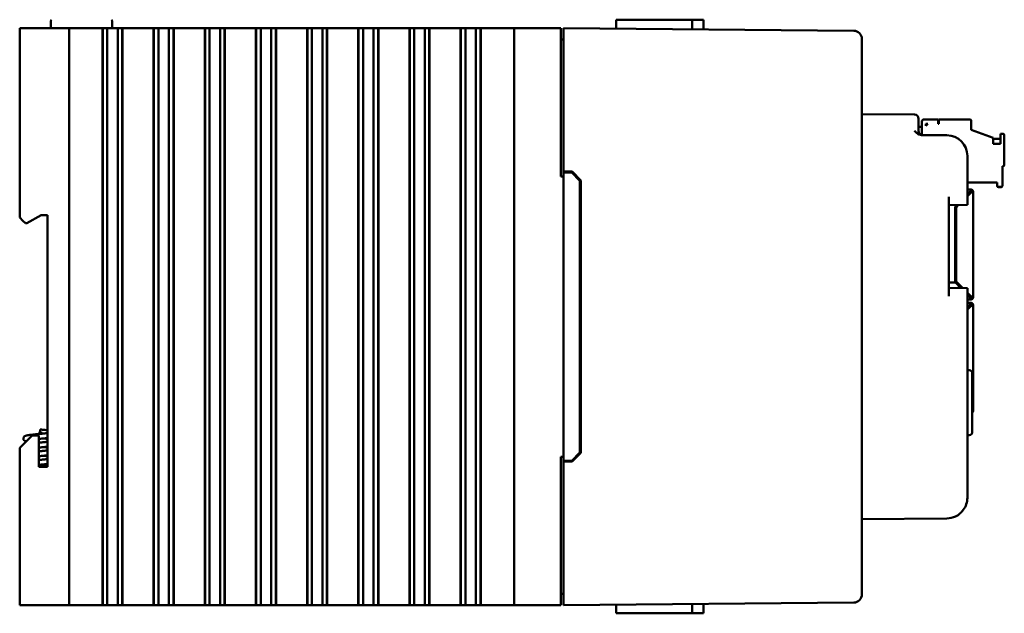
# Model space of a CAD drawing. Header units: inches. Extents: x 1.3 to 23.1, y 0.4 to 18.6.
# Tile 4 of 16: x 1.3 to 7.3, y 7.6 to 11.2. Entities that reach past the tile are written whole.
import ezdxf

# ---------------------------------------------------------------- set-up
doc = ezdxf.new("R2010")
doc.units = ezdxf.units.IN
doc.header["$LTSCALE"] = 0.8
doc.header["$MEASUREMENT"] = 0
doc.layers.add('Visible (ANSI)', color=7, linetype='Continuous', lineweight=50)

msp = doc.modelspace()

# ---------------------------------------------------------------- linework, layer by layer
at = {"layer": 'Visible (ANSI)'}
for p, q in [((1.289, 11.1166), (1.309, 11.1166)), ((1.289, 11.1166), (1.289, 9.9676)), ((1.569, 11.1166), (1.309, 11.1166)), ((1.4775, 11.1547), (1.4775, 11.1167)), ((1.4775, 11.1167), (1.8505, 11.1167)), ((1.569, 11.1166), (1.589, 11.1166)), ((1.589, 7.6166), (1.589, 11.1166)), ((1.609, 11.1166), (1.589, 11.1166)), ((1.609, 11.1166), (1.7907, 11.1166)), ((1.7919, 11.1166), (1.7907, 11.1166)), ((1.7907, 7.6166), (1.7907, 11.1166)), ((1.7931, 11.1166), (1.7919, 11.1166)), ((1.7919, 7.6166), (1.7919, 11.1166)), ((1.8084, 11.1166), (1.7931, 11.1166)), ((1.7931, 7.6166), (1.7931, 11.1166)), ((1.8084, 11.1166), (1.8205, 11.1166)), ((1.8205, 11.1166), (1.8374, 11.1166)), ((1.8205, 11.1166), (1.8205, 7.6166)), ((1.8374, 11.1166), (1.8512, 11.1166)), ((1.8505, 11.1547), (1.8505, 11.1167)), ((1.8512, 11.1166), (1.8529, 11.1166)), ((1.8529, 11.1166), (1.8667, 11.1166)), ((1.8667, 11.1166), (1.8836, 11.1166)), ((1.8836, 11.1166), (1.8957, 11.1166)), ((1.8836, 7.6166), (1.8836, 11.1166)), ((1.911, 11.1166), (1.8957, 11.1166)), ((1.9122, 11.1166), (1.911, 11.1166)), ((1.911, 7.6166), (1.911, 11.1166)), ((1.9134, 11.1166), (1.9122, 11.1166)), ((1.9122, 7.6166), (1.9122, 11.1166)), ((1.9134, 11.1166), (2.1013, 11.1166)), ((1.9134, 7.6166), (1.9134, 11.1166)), ((2.1025, 11.1166), (2.1013, 11.1166)), ((2.1013, 7.6166), (2.1013, 11.1166)), ((2.1037, 11.1166), (2.1025, 11.1166)), ((2.1025, 7.6166), (2.1025, 11.1166)), ((2.119, 11.1166), (2.1037, 11.1166)), ((2.1037, 7.6166), (2.1037, 11.1166)), ((2.119, 11.1166), (2.1311, 11.1166)), ((2.1311, 11.1166), (2.1479, 11.1166)), ((2.1311, 11.1166), (2.1311, 7.6166)), ((2.1479, 11.1166), (2.1617, 11.1166)), ((2.1617, 11.1166), (2.1634, 11.1166)), ((2.1634, 11.1166), (2.1773, 11.1166)), ((2.1773, 11.1166), (2.1941, 11.1166)), ((2.1941, 11.1166), (2.2062, 11.1166)), ((2.1941, 7.6166), (2.1941, 11.1166)), ((2.2215, 11.1166), (2.2062, 11.1166)), ((2.2227, 11.1166), (2.2215, 11.1166)), ((2.2215, 7.6166), (2.2215, 11.1166)), ((2.2239, 11.1166), (2.2227, 11.1166)), ((2.2227, 7.6166), (2.2227, 11.1166)), ((2.2239, 11.1166), (2.4118, 11.1166)), ((2.2239, 7.6166), (2.2239, 11.1166)), ((2.413, 11.1166), (2.4118, 11.1166)), ((2.4118, 7.6166), (2.4118, 11.1166)), ((2.4142, 11.1166), (2.413, 11.1166)), ((2.413, 7.6166), (2.413, 11.1166)), ((2.4295, 11.1166), (2.4142, 11.1166)), ((2.4142, 7.6166), (2.4142, 11.1166)), ((2.4295, 11.1166), (2.4416, 11.1166)), ((2.4416, 11.1166), (2.4585, 11.1166)), ((2.4416, 11.1166), (2.4416, 7.6166)), ((2.4585, 11.1166), (2.4723, 11.1166)), ((2.4723, 11.1166), (2.474, 11.1166)), ((2.474, 11.1166), (2.4878, 11.1166)), ((2.4878, 11.1166), (2.5047, 11.1166)), ((2.5047, 11.1166), (2.5168, 11.1166)), ((2.5047, 7.6166), (2.5047, 11.1166)), ((2.5321, 11.1166), (2.5168, 11.1166)), ((2.5333, 11.1166), (2.5321, 11.1166)), ((2.5321, 7.6166), (2.5321, 11.1166)), ((2.5345, 11.1166), (2.5333, 11.1166)), ((2.5333, 7.6166), (2.5333, 11.1166)), ((2.5345, 11.1166), (2.7224, 11.1166)), ((2.5345, 7.6166), (2.5345, 11.1166)), ((2.7236, 11.1166), (2.7224, 11.1166)), ((2.7224, 7.6166), (2.7224, 11.1166)), ((2.7248, 11.1166), (2.7236, 11.1166)), ((2.7236, 7.6166), (2.7236, 11.1166)), ((2.7401, 11.1166), (2.7248, 11.1166)), ((2.7248, 7.6166), (2.7248, 11.1166)), ((2.7401, 11.1166), (2.7522, 11.1166)), ((2.7522, 11.1166), (2.769, 11.1166)), ((2.7522, 11.1166), (2.7522, 7.6166)), ((2.769, 11.1166), (2.7829, 11.1166)), ((2.7829, 11.1166), (2.7845, 11.1166)), ((2.7845, 11.1166), (2.7984, 11.1166)), ((2.7984, 11.1166), (2.8152, 11.1166)), ((2.8152, 11.1166), (2.8273, 11.1166)), ((2.8152, 7.6166), (2.8152, 11.1166)), ((2.8426, 11.1166), (2.8273, 11.1166)), ((2.8438, 11.1166), (2.8426, 11.1166)), ((2.8426, 7.6166), (2.8426, 11.1166)), ((2.845, 11.1166), (2.8438, 11.1166)), ((2.8438, 7.6166), (2.8438, 11.1166)), ((2.845, 11.1166), (3.0329, 11.1166)), ((2.845, 7.6166), (2.845, 11.1166)), ((3.0341, 11.1166), (3.0329, 11.1166)), ((3.0329, 7.6166), (3.0329, 11.1166)), ((3.0353, 11.1166), (3.0341, 11.1166)), ((3.0341, 7.6166), (3.0341, 11.1166)), ((3.0506, 11.1166), (3.0353, 11.1166)), ((3.0353, 7.6166), (3.0353, 11.1166)), ((3.0506, 11.1166), (3.0627, 11.1166)), ((3.0627, 11.1166), (3.0796, 11.1166)), ((3.0627, 11.1166), (3.0627, 7.6166)), ((3.0796, 11.1166), (3.0934, 11.1166)), ((3.0934, 11.1166), (3.0951, 11.1166)), ((3.0951, 11.1166), (3.1089, 11.1166)), ((3.1089, 11.1166), (3.1258, 11.1166)), ((3.1258, 11.1166), (3.1379, 11.1166)), ((3.1258, 7.6166), (3.1258, 11.1166)), ((3.1532, 11.1166), (3.1379, 11.1166)), ((3.1544, 11.1166), (3.1532, 11.1166)), ((3.1532, 7.6166), (3.1532, 11.1166)), ((3.1556, 11.1166), (3.1544, 11.1166)), ((3.1544, 7.6166), (3.1544, 11.1166)), ((3.1556, 11.1166), (3.3435, 11.1166)), ((3.1556, 7.6166), (3.1556, 11.1166)), ((3.3447, 11.1166), (3.3435, 11.1166)), ((3.3435, 7.6166), (3.3435, 11.1166)), ((3.3459, 11.1166), (3.3447, 11.1166)), ((3.3447, 7.6166), (3.3447, 11.1166)), ((3.3612, 11.1166), (3.3459, 11.1166)), ((3.3459, 7.6166), (3.3459, 11.1166)), ((3.3612, 11.1166), (3.3733, 11.1166)), ((3.3733, 11.1166), (3.3901, 11.1166)), ((3.3733, 11.1166), (3.3733, 7.6166)), ((3.3901, 11.1166), (3.404, 11.1166)), ((3.404, 11.1166), (3.4057, 11.1166)), ((3.4057, 11.1166), (3.4195, 11.1166)), ((3.4195, 11.1166), (3.4364, 11.1166)), ((3.4364, 11.1166), (3.4484, 11.1166)), ((3.4364, 7.6166), (3.4364, 11.1166)), ((3.4637, 11.1166), (3.4484, 11.1166)), ((3.4649, 11.1166), (3.4637, 11.1166)), ((3.4637, 7.6166), (3.4637, 11.1166)), ((3.4661, 11.1166), (3.4649, 11.1166)), ((3.4649, 7.6166), (3.4649, 11.1166)), ((3.4661, 11.1166), (3.654, 11.1166)), ((3.4661, 7.6166), (3.4661, 11.1166)), ((3.6552, 11.1166), (3.654, 11.1166)), ((3.654, 7.6166), (3.654, 11.1166)), ((3.6564, 11.1166), (3.6552, 11.1166)), ((3.6552, 7.6166), (3.6552, 11.1166)), ((3.6717, 11.1166), (3.6564, 11.1166)), ((3.6564, 7.6166), (3.6564, 11.1166)), ((3.6717, 11.1166), (3.6838, 11.1166)), ((3.6838, 11.1166), (3.7007, 11.1166)), ((3.6838, 11.1166), (3.6838, 7.6166)), ((3.7007, 11.1166), (3.7145, 11.1166)), ((3.7145, 11.1166), (3.7162, 11.1166)), ((3.7162, 11.1166), (3.7301, 11.1166)), ((3.7301, 11.1166), (3.7469, 11.1166)), ((3.7469, 11.1166), (3.759, 11.1166)), ((3.7469, 7.6166), (3.7469, 11.1166)), ((3.7743, 11.1166), (3.759, 11.1166)), ((3.7755, 11.1166), (3.7743, 11.1166)), ((3.7743, 7.6166), (3.7743, 11.1166)), ((3.7767, 11.1166), (3.7755, 11.1166)), ((3.7755, 7.6166), (3.7755, 11.1166)), ((3.7767, 11.1166), (3.9646, 11.1166)), ((3.7767, 7.6166), (3.7767, 11.1166)), ((3.9658, 11.1166), (3.9646, 11.1166)), ((3.9646, 7.6166), (3.9646, 11.1166)), ((3.967, 11.1166), (3.9658, 11.1166)), ((3.9658, 7.6166), (3.9658, 11.1166)), ((3.9823, 11.1166), (3.967, 11.1166)), ((3.967, 7.6166), (3.967, 11.1166)), ((3.9823, 11.1166), (3.9944, 11.1166)), ((3.9944, 11.1166), (4.0112, 11.1166)), ((3.9944, 11.1166), (3.9944, 7.6166)), ((4.0112, 11.1166), (4.0251, 11.1166)), ((4.0251, 11.1166), (4.0268, 11.1166)), ((4.0268, 11.1166), (4.0406, 11.1166)), ((4.0406, 11.1166), (4.0575, 11.1166)), ((4.0575, 7.6166), (4.0575, 11.1166)), ((4.0575, 11.1166), (4.0696, 11.1166)), ((4.0849, 11.1166), (4.0696, 11.1166)), ((4.0861, 11.1166), (4.0849, 11.1166)), ((4.0849, 7.6166), (4.0849, 11.1166)), ((4.0873, 11.1166), (4.0861, 11.1166)), ((4.0861, 7.6166), (4.0861, 11.1166)), ((4.0873, 11.1166), (4.214, 11.1166)), ((4.0873, 7.6166), (4.0873, 11.1166)), ((4.289, 11.1166), (4.214, 11.1166)), ((4.289, 11.1166), (4.309, 11.1166)), ((4.289, 11.1166), (4.289, 7.6166)), ((4.569, 11.1166), (4.309, 11.1166)), ((4.569, 11.1166), (4.574, 11.1166)), ((4.574, 10.2166), (4.574, 11.1166)), ((4.589, 11.0666), (4.589, 11.1166)), ((6.3504, 11.1012), (4.589, 11.1166)), ((4.9098, 11.1666), (4.9094, 11.1138)), ((4.9098, 11.1666), (5.0093, 11.1666)), ((5.1581, 11.1666), (5.0093, 11.1666)), ((5.1581, 11.1666), (5.3701, 11.1666)), ((5.3701, 11.1666), (5.4384, 11.1666)), ((5.3701, 11.1666), (5.3706, 11.1097)), ((5.4384, 11.1666), (5.4389, 11.1091)), ((4.589, 11.0666), (4.589, 10.2466)), ((4.589, 11.0476), (4.574, 11.0476)), ((6.4, 11.0512), (6.4, 11.0507)), ((6.4, 7.6824), (6.4, 11.0507)), ((6.7192, 10.5923), (6.4, 10.5951)), ((6.744, 10.5673), (6.744, 10.5423)), ((6.744, 10.4929), (6.744, 10.5423)), ((6.744, 10.5176), (6.7644, 10.5176)), ((6.7644, 10.5511), (6.7644, 10.5176)), ((6.7644, 10.4683), (6.7644, 10.5176)), ((6.8628, 10.5629), (6.7762, 10.5629)), ((6.788, 10.5235), (6.7998, 10.5353)), ((6.788, 10.5235), (6.788, 10.5353)), ((6.788, 10.5353), (6.7998, 10.5353)), ((6.788, 10.5353), (6.7998, 10.5353)), ((6.7997, 10.5352), (6.788, 10.5352)), ((6.788, 10.5351), (6.7997, 10.5351)), ((6.7996, 10.5351), (6.788, 10.5351)), ((6.788, 10.535), (6.7995, 10.535)), ((6.788, 10.5349), (6.7994, 10.5349)), ((6.7995, 10.5349), (6.788, 10.5349)), ((6.7993, 10.5348), (6.788, 10.5348)), ((6.788, 10.5347), (6.7993, 10.5347)), ((6.7992, 10.5347), (6.788, 10.5347)), ((6.788, 10.5346), (6.7991, 10.5346)), ((6.7991, 10.5346), (6.788, 10.5346)), ((6.788, 10.5345), (6.799, 10.5345)), ((6.8628, 10.5353), (6.8628, 10.5629)), ((6.8668, 10.5353), (6.8628, 10.5353)), ((7.0557, 10.5629), (6.8668, 10.5629)), ((6.8668, 10.5629), (6.8668, 10.5353)), ((7.0636, 10.4999), (7.0636, 10.555)), ((6.9161, 10.4666), (6.7623, 10.468)), ((7.0636, 10.4999), (7.1975, 10.4512)), ((7.2565, 10.4763), (7.2408, 10.4763)), ((7.2408, 10.4763), (7.2408, 10.4148)), ((7.2644, 10.2873), (7.2644, 10.4684)), ((7.1975, 10.4148), (7.1975, 10.4512)), ((7.2408, 10.4447), (7.1975, 10.4447)), ((7.2408, 10.4148), (7.1975, 10.4148)), ((7.04, 10.0946), (7.04, 10.3416)), ((7.2526, 10.1613), (7.2526, 10.2794)), ((7.2526, 10.2794), (7.2565, 10.2794)), ((7.2565, 10.2786), (7.2526, 10.2786)), ((7.2644, 10.2873), (7.2644, 10.2865)), ((4.589, 10.2466), (4.589, 10.2416)), ((4.589, 10.2466), (4.6411, 10.2461)), ((4.589, 10.2416), (4.589, 8.4916)), ((4.589, 10.2416), (4.639, 10.2411)), ((4.639, 10.2411), (4.689, 10.1907)), ((4.6411, 10.2461), (4.694, 10.1927)), ((4.574, 10.2166), (4.589, 10.2166)), ((4.689, 8.5424), (4.689, 10.1907)), ((4.694, 10.1927), (4.694, 8.5404)), ((7.04, 10.181), (7.2211, 10.181)), ((7.2211, 10.1802), (7.04, 10.1802)), ((7.2211, 10.181), (7.2211, 10.1613)), ((7.2211, 10.1613), (7.2211, 10.1605)), ((7.2526, 10.1613), (7.2526, 10.1605)), ((7.04, 10.1369), (7.0631, 10.1369)), ((7.04, 10.1071), (7.058, 10.1251)), ((7.04, 10.1071), (7.058, 10.1251)), ((7.0631, 10.12), (7.04, 10.0969)), ((7.0552, 10.1224), (7.0552, 10.1212)), ((7.0552, 10.1121), (7.0552, 10.1212)), ((7.058, 10.1251), (7.058, 10.1251)), ((7.058, 10.1251), (7.058, 10.1251)), ((7.0602, 10.129), (7.0602, 10.129)), ((7.0631, 10.1335), (7.0631, 10.1369)), ((7.0631, 10.1279), (7.0631, 10.1335)), ((7.0659, 10.1251), (7.0714, 10.1251)), ((7.0707, 10.1246), (7.0707, 10.1246)), ((7.0749, 10.1251), (7.0749, 9.4885)), ((7.229, 10.1534), (7.2447, 10.1534)), ((7.2447, 10.1526), (7.229, 10.1526)), ((6.928, 9.4906), (6.928, 10.0936)), ((6.928, 10.0436), (7.04, 10.0446)), ((6.9653, 10.0324), (6.9769, 10.0441)), ((6.9653, 10.0324), (6.9769, 10.0441)), ((6.9873, 10.0442), (6.9725, 10.0294)), ((7.04, 10.0946), (7.04, 10.0446)), ((1.3324, 9.9326), (1.419, 9.9826)), ((1.419, 9.9826), (1.457, 9.9826)), ((1.457, 9.9826), (1.457, 8.4556)), ((6.9653, 9.6291), (6.9653, 10.0324)), ((6.9725, 10.0294), (6.9725, 9.5791)), ((1.309, 9.9476), (1.289, 9.9676)), ((1.309, 9.9476), (1.324, 9.9326)), ((1.324, 9.9326), (1.3324, 9.9326)), ((6.9725, 9.6291), (6.9653, 9.6291)), ((6.9653, 9.6113), (6.9653, 9.6291)), ((6.9725, 9.629), (6.9653, 9.629)), ((6.9674, 9.5739), (6.928, 9.5739)), ((6.9653, 9.6113), (6.9653, 9.5936)), ((6.9653, 9.5936), (6.9653, 9.5739)), ((7.0014, 9.54), (6.9674, 9.5739)), ((6.9725, 9.5791), (7.0118, 9.5399)), ((6.9725, 9.5791), (7.0118, 9.5399)), ((6.9725, 9.5791), (6.9725, 9.5791)), ((7.04, 9.5396), (6.928, 9.5406)), ((7.04, 9.5396), (7.04, 9.4896)), ((7.04, 9.5116), (7.0631, 9.4885)), ((7.04, 9.5116), (7.0631, 9.4885)), ((7.058, 9.4834), (7.04, 9.5014)), ((7.04, 8.2676), (7.04, 9.4896)), ((7.058, 9.471), (7.04, 9.471)), ((7.058, 9.4493), (7.04, 9.4493)), ((7.0525, 9.4715), (7.0525, 9.4713)), ((7.0525, 9.471), (7.0525, 9.4712)), ((7.0552, 9.4861), (7.0552, 9.4964)), ((7.0631, 9.4715), (7.0564, 9.4715)), ((7.0564, 9.4713), (7.0631, 9.4713)), ((7.0564, 9.4712), (7.0631, 9.4712)), ((7.0631, 9.471), (7.0564, 9.471)), ((7.058, 9.4834), (7.058, 9.4716)), ((7.0631, 9.4794), (7.058, 9.4794)), ((7.0631, 9.4716), (7.058, 9.4716)), ((7.0631, 9.471), (7.058, 9.471)), ((7.058, 9.4375), (7.058, 9.4493)), ((7.0631, 9.4493), (7.058, 9.4493)), ((7.058, 9.4414), (7.0631, 9.4414)), ((7.0631, 9.4414), (7.058, 9.4414)), ((7.0631, 9.4885), (7.0631, 9.4885)), ((7.067, 9.4885), (7.0749, 9.4885)), ((7.067, 9.4885), (7.067, 9.4834)), ((7.0749, 9.4885), (7.0749, 9.4834)), ((7.0749, 9.4833), (7.0749, 9.4834)), ((7.0749, 9.4831), (7.0749, 9.4833)), ((7.0749, 9.4831), (7.0749, 9.4831)), ((7.0749, 9.4831), (7.0749, 9.4828)), ((7.0749, 9.4828), (7.0749, 9.4828)), ((7.04, 9.4195), (7.058, 9.4375)), ((7.04, 9.4195), (7.058, 9.4375)), ((7.0631, 9.4324), (7.04, 9.4093)), ((7.0552, 9.4245), (7.0552, 9.4348)), ((7.058, 9.4375), (7.058, 9.4375)), ((7.067, 9.4324), (7.067, 9.4375)), ((7.0749, 9.4324), (7.0749, 9.4375)), ((7.0749, 8.7958), (7.0749, 9.4324)), ((7.0507, 9.0421), (7.04, 9.0425)), ((7.07, 9.0221), (7.07, 8.667)), ((7.0714, 8.7958), (7.07, 8.7958)), ((7.07, 8.7958), (7.0749, 8.7958)), ((7.0749, 8.7958), (7.0749, 8.7957)), ((7.0749, 8.7957), (7.0749, 8.7956)), ((7.0749, 8.7954), (7.0749, 8.7956)), ((7.0749, 8.7954), (7.0749, 8.7954)), ((7.0749, 8.7954), (7.0749, 8.7952)), ((7.0749, 8.7952), (7.0749, 8.7952)), ((1.409, 8.6666), (1.419, 8.6666)), ((1.409, 8.6666), (1.409, 8.6566)), ((1.414, 8.6666), (1.414, 8.6816)), ((1.419, 8.6666), (1.419, 8.6566)), ((1.365, 8.6456), (1.309, 8.5896)), ((1.405, 8.6456), (1.365, 8.6456)), ((1.405, 8.4556), (1.405, 8.6456)), ((1.409, 8.6566), (1.419, 8.6566)), ((1.414, 8.6553), (1.414, 8.6566)), ((7.0507, 8.647), (7.04, 8.6466)), ((1.289, 8.5696), (1.309, 8.5896)), ((1.289, 8.5696), (1.289, 7.6166)), ((4.589, 8.5166), (4.574, 8.5166)), ((4.574, 7.6166), (4.574, 8.5166)), ((4.589, 8.4916), (4.639, 8.492)), ((4.589, 8.4916), (4.589, 8.4866)), ((4.6411, 8.487), (4.589, 8.4866)), ((4.589, 8.4866), (4.589, 7.6665)), ((4.689, 8.5424), (4.639, 8.492)), ((4.694, 8.5404), (4.6411, 8.487)), ((1.457, 8.4556), (1.405, 8.4556)), ((6.4, 8.1381), (6.9161, 8.1426)), ((4.589, 7.6856), (4.574, 7.6856)), ((4.589, 7.6166), (4.589, 7.6665)), ((6.4, 7.6824), (6.4, 7.6819)), ((1.309, 7.6166), (1.289, 7.6166)), ((1.569, 7.6166), (1.309, 7.6166)), ((1.589, 7.6166), (1.569, 7.6166)), ((1.589, 7.6166), (1.609, 7.6166)), ((1.7907, 7.6166), (1.609, 7.6166)), ((1.7919, 7.6166), (1.7907, 7.6166)), ((1.7931, 7.6166), (1.7919, 7.6166)), ((1.8084, 7.6166), (1.7931, 7.6166)), ((1.8205, 7.6166), (1.8084, 7.6166)), ((1.8374, 7.6166), (1.8205, 7.6166)), ((1.8512, 7.6166), (1.8374, 7.6166)), ((1.8529, 7.6166), (1.8512, 7.6166)), ((1.8667, 7.6166), (1.8529, 7.6166)), ((1.8836, 7.6166), (1.8667, 7.6166)), ((1.8957, 7.6166), (1.8836, 7.6166)), ((1.911, 7.6166), (1.8957, 7.6166)), ((1.9122, 7.6166), (1.911, 7.6166)), ((1.9134, 7.6166), (1.9122, 7.6166)), ((2.1013, 7.6166), (1.9134, 7.6166)), ((2.1025, 7.6166), (2.1013, 7.6166)), ((2.1037, 7.6166), (2.1025, 7.6166)), ((2.119, 7.6166), (2.1037, 7.6166)), ((2.1311, 7.6166), (2.119, 7.6166)), ((2.1479, 7.6166), (2.1311, 7.6166)), ((2.1617, 7.6166), (2.1479, 7.6166)), ((2.1634, 7.6166), (2.1617, 7.6166)), ((2.1773, 7.6166), (2.1634, 7.6166)), ((2.1941, 7.6166), (2.1773, 7.6166)), ((2.2062, 7.6166), (2.1941, 7.6166)), ((2.2215, 7.6166), (2.2062, 7.6166)), ((2.2227, 7.6166), (2.2215, 7.6166)), ((2.2239, 7.6166), (2.2227, 7.6166)), ((2.4118, 7.6166), (2.2239, 7.6166)), ((2.413, 7.6166), (2.4118, 7.6166)), ((2.4142, 7.6166), (2.413, 7.6166)), ((2.4295, 7.6166), (2.4142, 7.6166)), ((2.4416, 7.6166), (2.4295, 7.6166)), ((2.4585, 7.6166), (2.4416, 7.6166)), ((2.4723, 7.6166), (2.4585, 7.6166)), ((2.474, 7.6166), (2.4723, 7.6166)), ((2.4878, 7.6166), (2.474, 7.6166)), ((2.5047, 7.6166), (2.4878, 7.6166)), ((2.5168, 7.6166), (2.5047, 7.6166)), ((2.5321, 7.6166), (2.5168, 7.6166)), ((2.5333, 7.6166), (2.5321, 7.6166)), ((2.5345, 7.6166), (2.5333, 7.6166)), ((2.7224, 7.6166), (2.5345, 7.6166)), ((2.7236, 7.6166), (2.7224, 7.6166)), ((2.7248, 7.6166), (2.7236, 7.6166)), ((2.7401, 7.6166), (2.7248, 7.6166)), ((2.7522, 7.6166), (2.7401, 7.6166)), ((2.769, 7.6166), (2.7522, 7.6166)), ((2.7829, 7.6166), (2.769, 7.6166)), ((2.7845, 7.6166), (2.7829, 7.6166)), ((2.7984, 7.6166), (2.7845, 7.6166)), ((2.8152, 7.6166), (2.7984, 7.6166)), ((2.8273, 7.6166), (2.8152, 7.6166)), ((2.8426, 7.6166), (2.8273, 7.6166)), ((2.8438, 7.6166), (2.8426, 7.6166)), ((2.845, 7.6166), (2.8438, 7.6166)), ((3.0329, 7.6166), (2.845, 7.6166)), ((3.0341, 7.6166), (3.0329, 7.6166)), ((3.0353, 7.6166), (3.0341, 7.6166)), ((3.0506, 7.6166), (3.0353, 7.6166)), ((3.0627, 7.6166), (3.0506, 7.6166)), ((3.0796, 7.6166), (3.0627, 7.6166)), ((3.0934, 7.6166), (3.0796, 7.6166)), ((3.0951, 7.6166), (3.0934, 7.6166)), ((3.1089, 7.6166), (3.0951, 7.6166)), ((3.1258, 7.6166), (3.1089, 7.6166)), ((3.1379, 7.6166), (3.1258, 7.6166)), ((3.1532, 7.6166), (3.1379, 7.6166)), ((3.1544, 7.6166), (3.1532, 7.6166)), ((3.1556, 7.6166), (3.1544, 7.6166)), ((3.3435, 7.6166), (3.1556, 7.6166)), ((3.3447, 7.6166), (3.3435, 7.6166)), ((3.3459, 7.6166), (3.3447, 7.6166)), ((3.3612, 7.6166), (3.3459, 7.6166)), ((3.3733, 7.6166), (3.3612, 7.6166)), ((3.3901, 7.6166), (3.3733, 7.6166)), ((3.404, 7.6166), (3.3901, 7.6166)), ((3.4057, 7.6166), (3.404, 7.6166)), ((3.4195, 7.6166), (3.4057, 7.6166)), ((3.4364, 7.6166), (3.4195, 7.6166)), ((3.4484, 7.6166), (3.4364, 7.6166)), ((3.4637, 7.6166), (3.4484, 7.6166)), ((3.4649, 7.6166), (3.4637, 7.6166)), ((3.4661, 7.6166), (3.4649, 7.6166)), ((3.654, 7.6166), (3.4661, 7.6166)), ((3.6552, 7.6166), (3.654, 7.6166)), ((3.6564, 7.6166), (3.6552, 7.6166)), ((3.6717, 7.6166), (3.6564, 7.6166)), ((3.6838, 7.6166), (3.6717, 7.6166)), ((3.7007, 7.6166), (3.6838, 7.6166)), ((3.7145, 7.6166), (3.7007, 7.6166)), ((3.7162, 7.6166), (3.7145, 7.6166)), ((3.7301, 7.6166), (3.7162, 7.6166)), ((3.7469, 7.6166), (3.7301, 7.6166)), ((3.759, 7.6166), (3.7469, 7.6166)), ((3.7743, 7.6166), (3.759, 7.6166)), ((3.7755, 7.6166), (3.7743, 7.6166)), ((3.7767, 7.6166), (3.7755, 7.6166)), ((3.9646, 7.6166), (3.7767, 7.6166)), ((3.9658, 7.6166), (3.9646, 7.6166)), ((3.967, 7.6166), (3.9658, 7.6166)), ((3.9823, 7.6166), (3.967, 7.6166)), ((3.9944, 7.6166), (3.9823, 7.6166)), ((4.0112, 7.6166), (3.9944, 7.6166)), ((4.0251, 7.6166), (4.0112, 7.6166)), ((4.0268, 7.6166), (4.0251, 7.6166)), ((4.0406, 7.6166), (4.0268, 7.6166)), ((4.0575, 7.6166), (4.0406, 7.6166)), ((4.0696, 7.6166), (4.0575, 7.6166)), ((4.0849, 7.6166), (4.0696, 7.6166)), ((4.0861, 7.6166), (4.0849, 7.6166)), ((4.0873, 7.6166), (4.0861, 7.6166)), ((4.214, 7.6166), (4.0873, 7.6166)), ((4.214, 7.6166), (4.289, 7.6166)), ((4.309, 7.6166), (4.289, 7.6166)), ((4.569, 7.6166), (4.309, 7.6166)), ((4.574, 7.6166), (4.569, 7.6166)), ((4.589, 7.6166), (6.3504, 7.6319)), ((4.9098, 7.5666), (4.9094, 7.6193)), ((5.3701, 7.5666), (5.3706, 7.6234)), ((5.4384, 7.5666), (5.4389, 7.624)), ((4.9098, 7.5666), (5.0093, 7.5666)), ((5.1581, 7.5666), (5.0093, 7.5666)), ((5.1581, 7.5666), (5.3701, 7.5666)), ((5.3701, 7.5666), (5.4384, 7.5666))]:
    msp.add_line(p, q, dxfattribs=at)
for centre, radius, start, end in [((1.4975, 11.1547), 0.02, 138.45912, 180), ((1.5689, 11.1166), 0.0001, 0, 90), ((1.7591, 11.1166), 0.0001, 90, 180), ((1.8305, 11.1547), 0.02, 0, 41.54088), ((6.35, 11.0512), 0.05, 0, 89.5), ((6.719, 10.5673), 0.025, 0, 89.5), ((6.769, 10.4929), 0.025, 180, 269.5), ((6.915, 10.3416), 0.125, 0, 89.5), ((7.0631, 10.1251), 0.00394, 0.05477, 90), ((7.0631, 9.4834), 0.00394, 270, 0), ((7.0631, 9.4375), 0.00394, 0, 90), ((7.0631, 9.4375), 0.00394, 0, 90), ((7.05, 9.0221), 0.02, 0, 88), ((7.0631, 8.7956), 0.0118, 305.64303, 0.00002), ((7.05, 8.667), 0.02, 272, 0), ((6.915, 8.2676), 0.125, 323.62792, 0), ((6.35, 7.6819), 0.05, 270.5, 0)]:
    msp.add_arc(centre, radius, start, end, dxfattribs=at)
for centre, major_axis, ratio, start_param, end_param in [((6.7762, 10.5511), (-0.0118, 0), 1, 4.712389, 6.283185), ((7.0557, 10.555), (0.00787, 0), 1, 0, 1.570796), ((7.2565, 10.4684), (0.00787, 0), 1, 0, 1.570796), ((7.2565, 10.2873), (0.00787, 0), 1, 4.712389, 6.283185), ((7.2565, 10.2865), (0.00787, 0), 1, 4.712389, 6.283185), ((7.229, 10.1613), (-0.00787, 0), 1, 0, 1.570796), ((7.229, 10.1605), (-0.00787, 0), 1, 0, 1.570796), ((7.2447, 10.1613), (0.00787, 0), 1, 4.712389, 6.283185), ((7.2447, 10.1605), (0.00787, 0), 1, 4.712389, 6.283185), ((7.0631, 10.1251), (0.0118, 0), 1, 0, 1.570796), ((7.0631, 10.1251), (0.0118, 0), 0.000956, 0, 0.785398), ((7.0564, 9.4715), (-0.00394, 0), 0.000956, 4.712389, 6.283185), ((7.0564, 9.4713), (-0.00394, 0), 0.000956, 0, 1.570796), ((7.0564, 9.4712), (-0.00394, 0), 0.000956, 4.712389, 6.283185), ((7.0564, 9.471), (-0.00394, 0), 0.000956, 0, 1.570796), ((7.0631, 9.4885), (0.0118, 0), 0.000956, 0, 1.570796), ((7.0631, 9.4885), (0.00394, 0), 0.000956, 0, 1.570796), ((7.0631, 9.4834), (0.0118, 0), 1, 4.712389, 6.283185), ((7.0631, 9.4833), (0.0118, 0), 1, 4.712389, 6.283185), ((7.0631, 9.4831), (0.0118, 0), 1, 4.712389, 6.283185), ((7.0631, 9.4831), (0.0118, 0), 1, 4.712389, 6.283185), ((7.0631, 9.4828), (0.0118, 0), 1, 4.712389, 6.283185), ((7.0631, 9.4828), (0.0118, 0), 1, 4.712389, 6.283185), ((7.0631, 9.4375), (0.0118, 0), 1, 0, 1.570796), ((7.0631, 9.4324), (0.0118, 0), 0.000956, 0, 1.570796), ((7.0631, 8.7958), (0.0118, 0), 1, 5.334477, 6.283185), ((7.0631, 8.7954), (0.0118, 0), 1, 5.334477, 6.283185), ((7.0631, 8.7952), (0.0118, 0), 1, 5.334477, 6.283185), ((7.0631, 8.7958), (0.0118, 0), 0.000956, 0, 0.785398)]:
    msp.add_ellipse(centre, major_axis=major_axis, ratio=ratio, start_param=start_param, end_param=end_param, dxfattribs=at)
for points, knots in [([(6.7192, 10.4934), (6.7192, 10.4933), (6.7193, 10.4933), (6.7242, 10.4882), (6.7292, 10.4832), (6.7387, 10.4758), (6.7436, 10.4727), (6.7539, 10.4688), (6.7583, 10.468), (6.7623, 10.468)], [-0.000493, -0.000493, -0.000493, -0.000493, 0, 0, 0.0531307, 0.0531307, 0.0915083, 0.0915083, 0.1243596, 0.1243596, 0.1243596, 0.1243596]), ([(7.0631, 10.1279), (7.0622, 10.1275), (7.0614, 10.1271), (7.0597, 10.1261), (7.0588, 10.1256), (7.058, 10.1251)], [-0.01526468, -0.01526468, -0.01526468, -0.01526468, -0.00763234, -0.00763234, 0, 0, 0, 0]), ([(7.0631, 10.12), (7.0636, 10.1209), (7.0641, 10.1217), (7.0651, 10.1234), (7.0655, 10.1243), (7.0659, 10.1251)], [-0.0152312, -0.0152312, -0.0152312, -0.0152312, -0.00763234, -0.00763234, 0, 0, 0, 0]), ([(1.414, 8.6816), (1.4235, 8.6806), (1.4332, 8.6797), (1.4473, 8.6783), (1.4523, 8.6778), (1.457, 8.6773)], [0, 0, 0, 0, 0.0728813, 0.0728813, 0.1135685, 0.1135685, 0.1135685, 0.1135685]), ([(1.3289, 8.6095), (1.3283, 8.6097), (1.3277, 8.6098), (1.3245, 8.6107), (1.3222, 8.6114), (1.3186, 8.6137), (1.3177, 8.6143), (1.316, 8.6158), (1.3152, 8.6166), (1.3134, 8.619), (1.3124, 8.6208), (1.3113, 8.6245), (1.3111, 8.6264), (1.3114, 8.6302), (1.3119, 8.632), (1.3133, 8.6352), (1.3143, 8.6367), (1.3165, 8.6391), (1.3176, 8.64), (1.3199, 8.6416), (1.3211, 8.6422), (1.3243, 8.6436), (1.3262, 8.6441), (1.3339, 8.6462), (1.341, 8.6473), (1.3584, 8.6497), (1.3687, 8.6508), (1.3887, 8.6529), (1.3985, 8.6538), (1.4176, 8.6556), (1.4273, 8.6566), (1.4436, 8.6582), (1.4505, 8.6589), (1.457, 8.6596)], [10.6320954, 10.6320954, 10.6320954, 10.6320954, 10.6428793, 10.6428793, 10.6873836, 10.6873836, 10.7012288, 10.7012288, 10.7125441, 10.7125441, 10.730398, 10.730398, 10.7465417, 10.7465417, 10.762578, 10.762578, 10.7786616, 10.7786616, 10.7951257, 10.7951257, 10.8147654, 10.8147654, 10.8511836, 10.8511836, 10.946321, 10.946321, 11.0369104, 11.0369104, 11.1112429, 11.1112429, 11.1836872, 11.1836872, 11.2408347, 11.2408347, 11.2408347, 11.2408347]), ([(1.335, 8.6155), (1.3347, 8.6155), (1.3345, 8.6154), (1.3344, 8.6153), (1.3343, 8.6153), (1.3343, 8.6153)], [1.03827887, 1.03827887, 1.03827887, 1.03827887, 1.04986332, 1.04986332, 1.05567409, 1.05567409, 1.05567409, 1.05567409]), ([(1.457, 8.6296), (1.4555, 8.6294), (1.4541, 8.6292), (1.4437, 8.6282), (1.434, 8.6272), (1.4179, 8.6257), (1.4114, 8.6251), (1.405, 8.6244)], [0.6525343, 0.6525343, 0.6525343, 0.6525343, 0.665026, 0.665026, 0.7400516, 0.7400516, 0.7890084, 0.7890084, 0.7890084, 0.7890084]), ([(1.405, 8.6019), (1.4132, 8.6027), (1.4216, 8.6035), (1.4389, 8.6052), (1.4479, 8.6061), (1.4563, 8.607), (1.4566, 8.6071), (1.457, 8.6071)], [9.6232834, 9.6232834, 9.6232834, 9.6232834, 9.6864331, 9.6864331, 9.7579681, 9.7579681, 9.760998, 9.760998, 9.760998, 9.760998]), ([(1.4335, 8.6272), (1.4363, 8.6269), (1.439, 8.6266), (1.4469, 8.6259), (1.4521, 8.6253), (1.457, 8.6248)], [1.53007516, 1.53007516, 1.53007516, 1.53007516, 1.55142895, 1.55142895, 1.59364175, 1.59364175, 1.59364175, 1.59364175]), ([(1.457, 8.5771), (1.4569, 8.577), (1.4567, 8.577), (1.4478, 8.5761), (1.4382, 8.5751), (1.4207, 8.5734), (1.4127, 8.5727), (1.405, 8.5719)], [2.132603, 2.132603, 2.132603, 2.132603, 2.1336899, 2.1336899, 2.2094741, 2.2094741, 2.2690351, 2.2690351, 2.2690351, 2.2690351]), ([(1.405, 8.5494), (1.4128, 8.5502), (1.4207, 8.5509), (1.4376, 8.5526), (1.4466, 8.5535), (1.4555, 8.5544), (1.4562, 8.5545), (1.457, 8.5546)], [8.143196, 8.143196, 8.143196, 8.143196, 8.2028121, 8.2028121, 8.2744031, 8.2744031, 8.2809176, 8.2809176, 8.2809176, 8.2809176]), ([(1.4335, 8.5747), (1.4387, 8.5742), (1.4438, 8.5737), (1.4515, 8.5729), (1.4543, 8.5726), (1.457, 8.5723)], [3.01023397, 3.01023397, 3.01023397, 3.01023397, 3.05058233, 3.05058233, 3.07379855, 3.07379855, 3.07379855, 3.07379855]), ([(1.457, 8.5246), (1.4564, 8.5245), (1.4559, 8.5244), (1.4465, 8.5234), (1.4369, 8.5225), (1.4198, 8.5209), (1.4123, 8.5201), (1.405, 8.5194)], [3.6126737, 3.6126737, 3.6126737, 3.6126737, 3.617369, 3.617369, 3.6928824, 3.6928824, 3.7491208, 3.7491208, 3.7491208, 3.7491208]), ([(1.405, 8.4969), (1.4124, 8.4977), (1.42, 8.4984), (1.4365, 8.5), (1.4456, 8.5009), (1.4549, 8.5019), (1.4559, 8.502), (1.457, 8.5021)], [6.6631286, 6.6631286, 6.6631286, 6.6631286, 6.7199111, 6.7199111, 6.7915469, 6.7915469, 6.8008555, 6.8008555, 6.8008555, 6.8008555]), ([(1.4335, 8.5222), (1.4392, 8.5216), (1.4447, 8.5211), (1.4524, 8.5203), (1.4547, 8.52), (1.457, 8.5198)], [4.49031185, 4.49031185, 4.49031185, 4.49031185, 4.53427084, 4.53427084, 4.55387222, 4.55387222, 4.55387222, 4.55387222]), ([(1.457, 8.4721), (1.4542, 8.4718), (1.4514, 8.4715), (1.4395, 8.4702), (1.4298, 8.4693), (1.415, 8.4679), (1.41, 8.4674), (1.405, 8.4669)], [5.0925413, 5.0925413, 5.0925413, 5.0925413, 5.1163157, 5.1163157, 5.1906789, 5.1906789, 5.2290328, 5.2290328, 5.2290328, 5.2290328]), ([(1.4335, 8.4697), (1.4377, 8.4693), (1.4418, 8.4689), (1.4496, 8.4681), (1.4534, 8.4677), (1.457, 8.4673)], [5.97004701, 5.97004701, 5.97004701, 5.97004701, 6.00251243, 6.00251243, 6.03361818, 6.03361818, 6.03361818, 6.03361818]), ([(6.9161, 8.1426), (6.9162, 8.1426), (6.9162, 8.1426), (6.9342, 8.1427), (6.9516, 8.1468), (6.9787, 8.1593), (6.9887, 8.1659), (7.0046, 8.1799), (7.0106, 8.1866), (7.0156, 8.1934)], [-0.0007569, -0.0007569, -0.0007569, -0.0007569, 0, 0, 0.1605033, 0.1605033, 0.2756155, 0.2756155, 0.369841, 0.369841, 0.369841, 0.369841])]:
    msp.add_open_spline(points, degree=3, knots=knots, dxfattribs=at)
for points in [[(7.0631, 10.1335), (7.0614, 10.1313), (7.0597, 10.1282), (7.058, 10.1251)], [(7.0631, 10.12), (7.0662, 10.1217), (7.0693, 10.1234), (7.0714, 10.1251)], [(7.0749, 9.9251), (7.0749, 9.9259), (7.0749, 9.9268), (7.0749, 9.9277)], [(7.0749, 9.8136), (7.0749, 9.8145), (7.0749, 9.8154), (7.0749, 9.8162)], [(7.0749, 9.1036), (7.0749, 9.1044), (7.0749, 9.1054), (7.0749, 9.1063)], [(7.0749, 8.9921), (7.0749, 8.993), (7.0749, 8.9939), (7.0749, 8.9948)], [(7.0714, 8.7958), (7.071, 8.7961), (7.0705, 8.7965), (7.07, 8.7969)]]:
    msp.add_open_spline(points, degree=3, dxfattribs=at)

doc.saveas('drawing.dxf')
